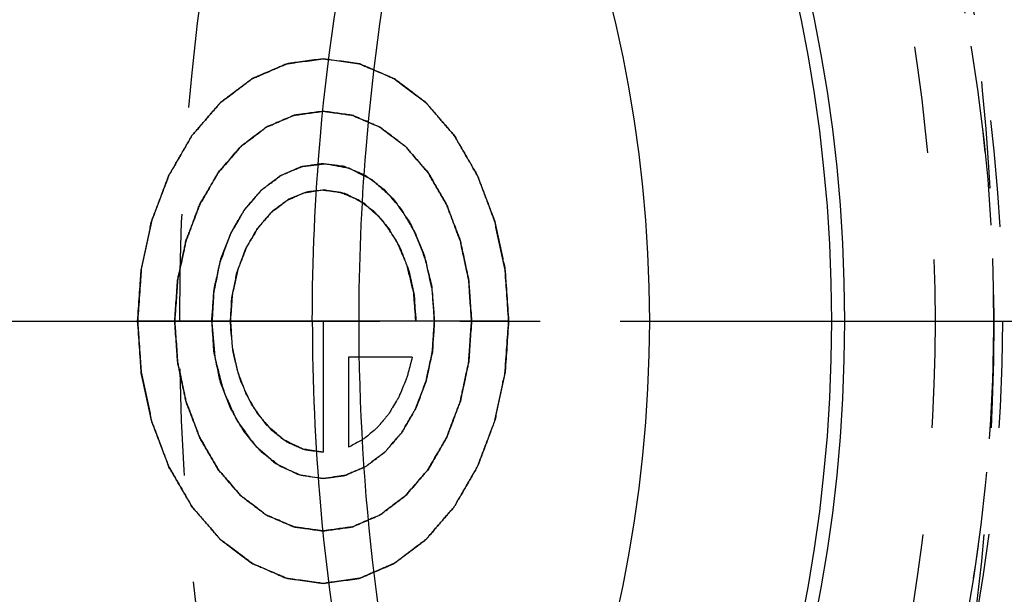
# Model space of a CAD drawing. Header units: millimetres. Extents: x 341 to 665, y 378 to 622.
# Tile 9 of 12: x 497 to 557, y 481 to 516. Entities that reach past the tile are written whole.
import ezdxf

# ---------------------------------------------------------------- set-up
doc = ezdxf.new("R2010")
doc.units = ezdxf.units.MM
doc.header["$LTSCALE"] = 65.185185
doc.linetypes.add('CENTER', pattern=[0.6, 0.375, -0.075, 0.075, -0.075])
doc.linetypes.add('HIDDEN', pattern=[0.2, 0.1, -0.1])
for name, color, linetype in [('FLAECHEN', 7, 'CONTINUOUS'), ('KOERPER', 7, 'CONTINUOUS'), ('KONST.EL_MIT_GEO', 7, 'CONTINUOUS'), ('KURVEN', 7, 'CONTINUOUS')]:
    doc.layers.add(name, color=color, linetype=linetype)

msp = doc.modelspace()

# ---------------------------------------------------------------- linework, layer by layer
at = {"layer": 'FLAECHEN', "color": 2, "linetype": 'CENTER'}
msp.add_line((455.398, 497.45), (665.026, 497.45), dxfattribs=at)
at = {"layer": 'KOERPER', "color": 7, "linetype": 'Continuous'}
for radius, start, end in [(114, 93.66111, 86.33889), (113, 0, 86.27967)]:
    msp.add_arc((455.398, 497.45), radius, start, end, dxfattribs=at)
at = {"layer": 'KOERPER', "color": 8, "linetype": 'HIDDEN'}
for radius, start, end in [(101, 121.82627, 118.50789), (113, 180, 360)]:
    msp.add_arc((455.398, 497.45), radius, start, end, dxfattribs=at)
at = {"layer": 'KOERPER', "color": 7, "linetype": 'Continuous'}
for points, knots in [([(553.686, 611.45), (558.979, 611.45), (569.811, 609.914), (585.183, 603.193), (599.22, 592.411), (611.417, 578.056), (621.375, 560.684), (631.341, 534.035), (634.296, 512.135), (634.296, 497.45)], [0, 0, 0, 0, 0.103363, 0.210479, 0.324205, 0.446029, 0.57605, 0.713212, 1, 1, 1, 1]), ([(633.589, 497.45), (633.589, 512.006), (630.66, 533.714), (620.781, 560.13), (610.911, 577.349), (598.82, 591.578), (584.906, 602.265), (569.67, 608.927), (558.932, 610.45), (553.686, 610.45)], [0, 0, 0, 0, 0.286789, 0.42395, 0.553971, 0.675795, 0.789521, 0.896637, 1, 1, 1, 1]), ([(553.686, 383.45), (558.979, 383.45), (569.811, 384.986), (585.183, 391.707), (599.22, 402.489), (611.417, 416.844), (621.375, 434.216), (631.341, 460.865), (634.296, 482.765), (634.296, 497.45)], [0, 0, 0, 0, 0.103363, 0.210479, 0.324205, 0.446029, 0.57605, 0.713212, 1, 1, 1, 1]), ([(553.686, 384.45), (558.932, 384.45), (569.67, 385.973), (584.906, 392.635), (598.82, 403.322), (610.911, 417.551), (620.781, 434.77), (630.66, 461.186), (633.589, 482.894), (633.589, 497.45)], [0, 0, 0, 0, 0.103363, 0.210479, 0.324205, 0.446029, 0.57605, 0.713211, 1, 1, 1, 1])]:
    msp.add_open_spline(points, degree=3, knots=knots, dxfattribs=at)
at = {"layer": 'KOERPER', "color": 8, "linetype": 'HIDDEN'}
for points, knots in [([(487.218, 497.45), (487.218, 511.556), (490.761, 538.961), (504.18, 570.115), (519.71, 589.754), (532.817, 600.89), (547.259, 608.389), (557.585, 610.756), (562.681, 611.217)], [0, 0, 0, 0, 0.285176, 0.551465, 0.673985, 0.788665, 0.896565, 1, 1, 1, 1]), ([(553.686, 610.45), (548.44, 610.45), (537.702, 608.927), (522.466, 602.265), (508.552, 591.578), (496.461, 577.349), (486.591, 560.13), (476.713, 533.714), (473.783, 512.006), (473.783, 497.45)], [0, 0, 0, 0, 0.103363, 0.210479, 0.324205, 0.446029, 0.57605, 0.713211, 1, 1, 1, 1]), ([(562.644, 610.212), (557.596, 609.748), (547.368, 607.389), (533.069, 599.944), (520.091, 588.9), (504.716, 569.436), (491.433, 538.571), (487.925, 511.423), (487.925, 497.45)], [0, 0, 0, 0, 0.103437, 0.211349, 0.326043, 0.448571, 0.714855, 1, 1, 1, 1]), ([(473.783, 497.45), (473.783, 482.894), (476.713, 461.186), (486.591, 434.77), (496.461, 417.551), (508.552, 403.322), (522.466, 392.635), (537.702, 385.973), (548.44, 384.45), (553.686, 384.45)], [0, 0, 0, 0, 0.286789, 0.42395, 0.553971, 0.675795, 0.789521, 0.896637, 1, 1, 1, 1]), ([(556.398, 497.45), (556.398, 484.44), (553.78, 465.037), (544.951, 441.427), (536.128, 426.036), (525.321, 413.318), (512.885, 403.766), (499.267, 397.811), (489.67, 396.45), (484.98, 396.45)], [0, 0, 0, 0, 0.286789, 0.42395, 0.553971, 0.675795, 0.789521, 0.896637, 1, 1, 1, 1]), ([(487.218, 497.45), (487.218, 482.765), (490.174, 460.865), (500.139, 434.216), (510.097, 416.844), (522.295, 402.489), (536.332, 391.707), (551.703, 384.986), (562.536, 383.45), (567.828, 383.45)], [0, 0, 0, 0, 0.286788, 0.42395, 0.553971, 0.675795, 0.789521, 0.896637, 1, 1, 1, 1])]:
    msp.add_open_spline(points, degree=3, knots=knots, dxfattribs=at)
at = {"layer": 'KONST.EL_MIT_GEO', "color": 8, "linetype": 'HIDDEN'}
for radius in [112.464, 101.536]:
    msp.add_circle((455.398, 497.45), radius, dxfattribs=at)
at = {"layer": 'KONST.EL_MIT_GEO', "color": 7, "linetype": 'Continuous'}
for radius in [107.373, 91.9, 91.1, 80]:
    msp.add_circle((455.398, 497.45), radius, dxfattribs=at)
at = {"layer": 'KONST.EL_MIT_GEO', "color": 8, "linetype": 'HIDDEN'}
for radius, start, end in [(113, 0, 180), (101, 119.28736, 119.15243)]:
    msp.add_arc((455.398, 497.45), radius, start, end, dxfattribs=at)
at = {"layer": 'KONST.EL_MIT_GEO', "color": 7, "linetype": 'Continuous'}
msp.add_arc((455.398, 497.45), 113, 180, 360, dxfattribs=at)
at = {"layer": 'KONST.EL_MIT_GEO', "color": 8, "linetype": 'HIDDEN'}
for points, knots in [([(425.751, 497.45), (425.751, 512.006), (428.68, 533.714), (438.558, 560.13), (448.429, 577.349), (460.52, 591.578), (474.433, 602.265), (489.67, 608.927), (500.407, 610.45), (505.654, 610.45)], [0, 0, 0, 0, 0.286787, 0.423949, 0.55397, 0.675794, 0.789521, 0.896637, 1, 1, 1, 1]), ([(506.753, 497.45), (506.753, 513.573), (510.512, 537.593), (523.25, 565.777), (535.77, 583.086), (550.878, 596.014), (567.905, 603.77), (585.898, 605.717), (597.549, 603.049), (603.026, 600.895)], [0, 0, 0, 0, 0.292637, 0.430386, 0.558754, 0.677198, 0.787371, 0.893195, 1, 1, 1, 1]), ([(489.424, 598.254), (493.943, 597.856), (503.104, 595.777), (515.92, 589.149), (527.554, 579.29), (541.34, 561.888), (553.253, 534.265), (556.398, 509.96), (556.398, 497.45)], [0, 0, 0, 0, 0.103429, 0.211313, 0.325971, 0.448477, 0.714773, 1, 1, 1, 1]), ([(560.859, 497.45), (560.859, 510.46), (558.24, 529.863), (549.411, 553.473), (540.589, 568.864), (529.782, 581.582), (517.346, 591.134), (503.727, 597.089), (494.13, 598.45), (489.441, 598.45)], [0, 0, 0, 0, 0.286789, 0.423949, 0.55397, 0.675794, 0.789521, 0.896637, 1, 1, 1, 1]), ([(509.845, 588.55), (514.075, 588.55), (522.732, 587.323), (535.015, 581.951), (546.233, 573.336), (559.607, 557.588), (571.207, 531.932), (574.263, 509.185), (574.263, 497.45)], [0, 0, 0, 0, 0.103456, 0.210669, 0.324498, 0.446432, 0.712953, 1, 1, 1, 1]), ([(562.652, 497.45), (562.652, 505.26), (561.389, 520.723), (554.218, 549.158), (543.408, 568.649), (533.88, 578.735)], [0, 0, 0, 0, 0.266653, 0.526291, 1, 1, 1, 1]), ([(496.251, 577.45), (499.965, 577.45), (507.567, 576.372), (518.354, 571.655), (528.205, 564.09), (539.949, 550.26), (550.136, 527.73), (552.819, 507.755), (552.819, 497.45)], [0, 0, 0, 0, 0.103456, 0.210669, 0.324498, 0.446432, 0.712953, 1, 1, 1, 1]), ([(505.654, 384.45), (500.407, 384.45), (489.67, 385.973), (474.433, 392.635), (460.52, 403.322), (448.429, 417.552), (438.558, 434.77), (428.68, 461.186), (425.751, 482.894), (425.751, 497.45)], [0, 0, 0, 0, 0.103363, 0.21048, 0.324206, 0.44603, 0.576052, 0.713213, 1, 1, 1, 1]), ([(487.925, 497.45), (487.925, 480.482), (491.881, 455.203), (505.286, 425.543), (518.463, 407.327), (534.362, 393.721), (552.281, 385.558), (571.218, 383.51), (583.48, 386.317), (589.243, 388.584)], [0, 0, 0, 0, 0.292637, 0.430386, 0.558754, 0.677198, 0.787371, 0.893195, 1, 1, 1, 1]), ([(489.441, 396.45), (494.13, 396.45), (503.727, 397.811), (517.346, 403.766), (529.782, 413.318), (540.589, 426.036), (549.411, 441.427), (558.24, 465.037), (560.859, 484.44), (560.859, 497.45)], [0, 0, 0, 0, 0.103363, 0.21048, 0.324207, 0.44603, 0.576051, 0.713212, 1, 1, 1, 1]), ([(552.819, 497.45), (552.819, 487.145), (550.136, 467.17), (539.949, 444.64), (528.205, 430.81), (518.354, 423.245), (507.567, 418.528), (499.965, 417.45), (496.251, 417.45)], [0, 0, 0, 0, 0.287047, 0.553568, 0.675502, 0.789331, 0.896544, 1, 1, 1, 1]), ([(603.026, 394.005), (597.549, 391.851), (585.898, 389.183), (567.905, 391.13), (550.878, 398.886), (535.77, 411.814), (523.25, 429.123), (510.512, 457.307), (506.753, 481.327), (506.753, 497.45)], [0, 0, 0, 0, 0.106805, 0.212629, 0.322802, 0.441246, 0.569614, 0.707363, 1, 1, 1, 1]), ([(509.845, 406.35), (514.075, 406.35), (522.732, 407.577), (535.015, 412.949), (546.233, 421.564), (559.607, 437.312), (571.207, 462.968), (574.263, 485.715), (574.263, 497.45)], [0, 0, 0, 0, 0.103456, 0.210669, 0.324498, 0.446432, 0.712953, 1, 1, 1, 1]), ([(533.911, 416.198), (543.429, 426.285), (554.227, 445.769), (561.39, 474.19), (562.652, 489.644), (562.652, 497.45)], [0, 0, 0, 0, 0.473736, 0.733364, 1, 1, 1, 1])]:
    msp.add_open_spline(points, degree=3, knots=knots, dxfattribs=at)
at = {"layer": 'KONST.EL_MIT_GEO', "color": 7, "linetype": 'Continuous'}
for points, knots in [([(505.654, 610.45), (510.9, 610.45), (521.637, 608.927), (536.874, 602.265), (550.788, 591.578), (562.879, 577.348), (572.749, 560.13), (582.627, 533.714), (585.557, 512.006), (585.557, 497.45)], [0, 0, 0, 0, 0.103363, 0.21048, 0.324206, 0.44603, 0.576052, 0.713213, 1, 1, 1, 1]), ([(486.574, 607.104), (492.258, 608.935), (504.278, 610.896), (522.525, 607.898), (539.66, 599.21), (554.802, 585.474), (567.318, 567.462), (580.013, 538.466), (583.764, 513.922), (583.764, 497.45)], [0, 0, 0, 0, 0.105813, 0.211634, 0.322389, 0.441515, 0.570317, 0.708115, 1, 1, 1, 1]), ([(514.842, 497.45), (514.842, 501.207), (515.484, 515.915), (518.683, 530.546), (522.598, 540.786)], [0, 0, 0, 0, 0.255236, 1, 1, 1, 1]), ([(517.694, 497.45), (517.694, 500.94), (518.246, 514.647), (520.992, 528.29), (524.345, 537.951)], [0, 0, 0, 0, 0.254432, 1, 1, 1, 1]), ([(583.764, 497.45), (583.764, 483.119), (580.909, 461.746), (571.288, 435.683), (561.665, 418.636), (549.866, 404.473), (536.271, 393.732), (521.357, 386.88), (510.803, 385.131), (505.633, 385.003)], [0, 0, 0, 0, 0.286296, 0.423354, 0.553415, 0.675411, 0.789374, 0.89667, 1, 1, 1, 1]), ([(585.557, 497.45), (585.557, 482.894), (582.627, 461.186), (572.749, 434.77), (562.879, 417.551), (550.788, 403.322), (536.874, 392.635), (521.637, 385.973), (510.9, 384.45), (505.654, 384.45)], [0, 0, 0, 0, 0.286787, 0.423949, 0.55397, 0.675794, 0.789521, 0.896637, 1, 1, 1, 1]), ([(514.842, 497.45), (514.842, 493.693), (515.484, 478.985), (518.683, 464.354), (522.598, 454.114)], [0, 0, 0, 0, 0.255236, 1, 1, 1, 1]), ([(524.345, 456.949), (523.244, 460.122), (519.331, 473.279), (517.694, 487.092), (517.694, 497.45)], [0, 0, 0, 0, 0.244852, 1, 1, 1, 1])]:
    msp.add_open_spline(points, degree=3, knots=knots, dxfattribs=at)
at = {"layer": 'KURVEN', "color": 40, "linetype": 'Continuous'}
for p, q in [((526.816, 497.45), (504.189, 497.45)), ((515.502, 497.45), (515.502, 489.45)), ((520.941, 495.25), (517.058, 495.25)), ((517.058, 495.25), (517.058, 489.758))]:
    msp.add_line(p, q, dxfattribs=at)
for points, knots in [([(515.502, 513.45), (515.136, 513.399), (514.587, 513.324), (513.946, 513.233), (513.625, 513.191), (513.443, 513.162), (513.303, 513.156), (513.173, 513.086), (512.996, 513.015), (512.688, 512.881), (512.248, 512.695), (511.808, 512.505), (511.499, 512.376), (511.324, 512.296), (511.188, 512.253), (511.07, 512.148), (510.906, 512.03), (510.623, 511.814), (510.216, 511.51), (509.81, 511.203), (509.525, 510.992), (509.364, 510.866), (509.238, 510.787), (509.134, 510.648), (508.987, 510.485), (508.735, 510.189), (508.372, 509.77), (508.008, 509.353), (507.723, 509.012), (507.49, 508.778), (507.33, 508.458), (507.092, 508.062), (506.803, 507.556), (506.508, 507.056), (506.279, 506.649), (506.088, 506.363), (505.974, 506.004), (505.794, 505.55), (505.581, 504.974), (505.36, 504.403), (505.192, 503.941), (505.043, 503.607), (504.98, 503.223), (504.867, 502.729), (504.736, 502.105), (504.598, 501.485), (504.497, 500.984), (504.397, 500.619), (504.388, 500.216), (504.344, 499.691), (504.302, 499.031), (504.251, 498.372), (504.221, 497.846), (504.173, 497.448), (504.22, 497.062), (504.249, 496.543), (504.298, 495.896), (504.339, 495.248), (504.381, 494.732), (504.389, 494.338), (504.488, 493.97), (504.588, 493.47), (504.725, 492.848), (504.854, 492.223), (504.966, 491.729), (505.028, 491.345), (505.176, 491.01), (505.342, 490.547), (505.562, 489.975), (505.774, 489.398), (505.953, 488.943), (506.065, 488.585), (506.261, 488.291), (506.492, 487.877), (506.792, 487.367), (507.086, 486.851), (507.327, 486.448), (507.492, 486.119), (507.718, 485.893), (507.998, 485.556), (508.356, 485.146), (508.711, 484.733), (508.959, 484.442), (509.103, 484.281), (509.204, 484.145), (509.331, 484.064), (509.492, 483.938), (509.777, 483.725), (510.181, 483.416), (510.587, 483.11), (510.87, 482.892), (511.034, 482.774), (511.152, 482.669), (511.287, 482.624), (511.462, 482.544), (511.771, 482.413), (512.21, 482.221), (512.65, 482.033), (512.958, 481.897), (513.135, 481.826), (513.264, 481.755), (513.406, 481.749), (513.592, 481.718), (513.919, 481.675), (514.57, 481.581), (515.13, 481.503), (515.502, 481.45)], [0, 0, 0, 0, 0.03125, 0.046875, 0.054688, 0.058594, 0.0625, 0.066406, 0.070312, 0.078125, 0.09375, 0.109375, 0.117188, 0.121094, 0.125, 0.128906, 0.132812, 0.140625, 0.15625, 0.171875, 0.179688, 0.183594, 0.1875, 0.191406, 0.195312, 0.203125, 0.21875, 0.234375, 0.242188, 0.25, 0.257812, 0.265625, 0.28125, 0.296875, 0.304688, 0.3125, 0.320312, 0.328125, 0.34375, 0.359375, 0.367188, 0.375, 0.382812, 0.390625, 0.40625, 0.421875, 0.429688, 0.4375, 0.445312, 0.453125, 0.46875, 0.484375, 0.492188, 0.5, 0.507812, 0.515625, 0.53125, 0.546875, 0.554688, 0.5625, 0.570312, 0.578125, 0.59375, 0.609375, 0.617188, 0.625, 0.632812, 0.640625, 0.65625, 0.671875, 0.679688, 0.6875, 0.695312, 0.703125, 0.71875, 0.734375, 0.742188, 0.75, 0.757812, 0.765625, 0.78125, 0.796875, 0.804688, 0.808594, 0.8125, 0.816406, 0.820312, 0.828125, 0.84375, 0.859375, 0.867188, 0.871094, 0.875, 0.878906, 0.882812, 0.890625, 0.90625, 0.921875, 0.929688, 0.933594, 0.9375, 0.941406, 0.945312, 0.953125, 0.96875, 1, 1, 1, 1]), ([(504.189, 497.45), (504.225, 497.968), (504.28, 498.744), (504.339, 499.652), (504.381, 500.168), (504.389, 500.562), (504.488, 500.93), (504.588, 501.43), (504.725, 502.052), (504.854, 502.677), (504.966, 503.171), (505.028, 503.555), (505.176, 503.89), (505.342, 504.353), (505.562, 504.925), (505.774, 505.502), (505.953, 505.957), (506.065, 506.315), (506.261, 506.609), (506.492, 507.023), (506.792, 507.533), (507.086, 508.049), (507.327, 508.452), (507.492, 508.781), (507.718, 509.007), (507.998, 509.344), (508.356, 509.754), (508.711, 510.167), (508.959, 510.458), (509.103, 510.619), (509.204, 510.755), (509.331, 510.836), (509.492, 510.962), (509.777, 511.175), (510.181, 511.484), (510.587, 511.79), (510.87, 512.008), (511.034, 512.126), (511.152, 512.231), (511.287, 512.276), (511.462, 512.356), (511.771, 512.487), (512.122, 512.64), (512.474, 512.792), (512.738, 512.906), (512.958, 513.003), (513.135, 513.074), (513.264, 513.145), (513.406, 513.151), (513.592, 513.182), (513.919, 513.225), (514.384, 513.293), (514.85, 513.357), (515.176, 513.406), (515.362, 513.427), (515.503, 513.461), (515.64, 513.428), (515.823, 513.407), (516.143, 513.36), (516.601, 513.298), (517.059, 513.233), (517.38, 513.191), (517.562, 513.162), (517.701, 513.156), (517.832, 513.086), (518.008, 513.015), (518.316, 512.881), (518.757, 512.695), (519.197, 512.505), (519.506, 512.376), (519.681, 512.296), (519.817, 512.253), (519.935, 512.148), (520.098, 512.03), (520.382, 511.814), (520.789, 511.51), (521.194, 511.203), (521.48, 510.992), (521.64, 510.866), (521.767, 510.787), (521.871, 510.648), (522.017, 510.485), (522.27, 510.189), (522.632, 509.77), (522.997, 509.353), (523.282, 509.012), (523.514, 508.778), (523.674, 508.458), (523.913, 508.062), (524.202, 507.556), (524.497, 507.056), (524.725, 506.649), (524.917, 506.363), (525.031, 506.004), (525.21, 505.55), (525.424, 504.974), (525.645, 504.403), (525.813, 503.941), (525.962, 503.607), (526.024, 503.223), (526.138, 502.729), (526.269, 502.105), (526.407, 501.485), (526.508, 500.984), (526.608, 500.619), (526.617, 500.216), (526.66, 499.691), (526.721, 498.767), (526.779, 497.977), (526.816, 497.45)], [0, 0, 0, 0, 0.03125, 0.046875, 0.054688, 0.0625, 0.070312, 0.078125, 0.09375, 0.109375, 0.117188, 0.125, 0.132812, 0.140625, 0.15625, 0.171875, 0.179688, 0.1875, 0.195312, 0.203125, 0.21875, 0.234375, 0.242188, 0.25, 0.257812, 0.265625, 0.28125, 0.296875, 0.304688, 0.308594, 0.3125, 0.316406, 0.320312, 0.328125, 0.34375, 0.359375, 0.367188, 0.371094, 0.375, 0.378906, 0.382812, 0.390625, 0.40625, 0.414062, 0.421875, 0.429688, 0.433594, 0.4375, 0.441406, 0.445312, 0.453125, 0.46875, 0.484375, 0.492188, 0.496094, 0.5, 0.503906, 0.507812, 0.515625, 0.53125, 0.546875, 0.554688, 0.558594, 0.5625, 0.566406, 0.570312, 0.578125, 0.59375, 0.609375, 0.617188, 0.621094, 0.625, 0.628906, 0.632812, 0.640625, 0.65625, 0.671875, 0.679688, 0.683594, 0.6875, 0.691406, 0.695312, 0.703125, 0.71875, 0.734375, 0.742188, 0.75, 0.757812, 0.765625, 0.78125, 0.796875, 0.804688, 0.8125, 0.820312, 0.828125, 0.84375, 0.859375, 0.867188, 0.875, 0.882812, 0.890625, 0.90625, 0.921875, 0.929688, 0.9375, 0.945312, 0.953125, 0.96875, 1, 1, 1, 1]), ([(515.502, 481.45), (515.869, 481.501), (516.418, 481.576), (517.059, 481.667), (517.38, 481.709), (517.562, 481.738), (517.701, 481.744), (517.832, 481.814), (518.008, 481.885), (518.316, 482.019), (518.757, 482.205), (519.197, 482.395), (519.506, 482.524), (519.681, 482.604), (519.817, 482.647), (519.935, 482.752), (520.098, 482.87), (520.382, 483.086), (520.789, 483.39), (521.194, 483.697), (521.48, 483.908), (521.64, 484.034), (521.767, 484.113), (521.871, 484.252), (522.017, 484.415), (522.27, 484.711), (522.632, 485.13), (522.997, 485.547), (523.282, 485.888), (523.514, 486.122), (523.674, 486.442), (523.913, 486.838), (524.202, 487.344), (524.497, 487.844), (524.725, 488.251), (524.917, 488.537), (525.031, 488.896), (525.21, 489.35), (525.424, 489.926), (525.645, 490.497), (525.813, 490.959), (525.962, 491.293), (526.024, 491.677), (526.138, 492.171), (526.269, 492.795), (526.407, 493.415), (526.508, 493.916), (526.608, 494.281), (526.617, 494.684), (526.66, 495.209), (526.703, 495.869), (526.753, 496.528), (526.784, 497.054), (526.832, 497.452), (526.785, 497.838), (526.756, 498.357), (526.707, 499.004), (526.666, 499.652), (526.624, 500.168), (526.616, 500.562), (526.517, 500.93), (526.417, 501.43), (526.28, 502.052), (526.151, 502.677), (526.038, 503.171), (525.977, 503.555), (525.829, 503.89), (525.662, 504.353), (525.443, 504.925), (525.23, 505.502), (525.052, 505.957), (524.94, 506.315), (524.744, 506.609), (524.513, 507.023), (524.213, 507.533), (523.919, 508.049), (523.678, 508.452), (523.513, 508.781), (523.286, 509.007), (523.006, 509.344), (522.649, 509.754), (522.293, 510.167), (522.046, 510.458), (521.902, 510.619), (521.8, 510.755), (521.673, 510.836), (521.513, 510.962), (521.228, 511.175), (520.823, 511.484), (520.417, 511.79), (520.134, 512.008), (519.971, 512.126), (519.853, 512.231), (519.717, 512.276), (519.543, 512.356), (519.234, 512.487), (518.795, 512.679), (518.354, 512.867), (518.047, 513.003), (517.87, 513.074), (517.741, 513.145), (517.598, 513.151), (517.413, 513.182), (517.086, 513.225), (516.434, 513.319), (515.875, 513.397), (515.502, 513.45)], [0, 0, 0, 0, 0.03125, 0.046875, 0.054688, 0.058594, 0.0625, 0.066406, 0.070312, 0.078125, 0.09375, 0.109375, 0.117188, 0.121094, 0.125, 0.128906, 0.132812, 0.140625, 0.15625, 0.171875, 0.179688, 0.183594, 0.1875, 0.191406, 0.195312, 0.203125, 0.21875, 0.234375, 0.242188, 0.25, 0.257812, 0.265625, 0.28125, 0.296875, 0.304688, 0.3125, 0.320312, 0.328125, 0.34375, 0.359375, 0.367188, 0.375, 0.382812, 0.390625, 0.40625, 0.421875, 0.429688, 0.4375, 0.445312, 0.453125, 0.46875, 0.484375, 0.492188, 0.5, 0.507812, 0.515625, 0.53125, 0.546875, 0.554688, 0.5625, 0.570312, 0.578125, 0.59375, 0.609375, 0.617188, 0.625, 0.632812, 0.640625, 0.65625, 0.671875, 0.679688, 0.6875, 0.695312, 0.703125, 0.71875, 0.734375, 0.742188, 0.75, 0.757812, 0.765625, 0.78125, 0.796875, 0.804688, 0.808594, 0.8125, 0.816406, 0.820312, 0.828125, 0.84375, 0.859375, 0.867188, 0.871094, 0.875, 0.878906, 0.882812, 0.890625, 0.90625, 0.921875, 0.929688, 0.933594, 0.9375, 0.941406, 0.945312, 0.953125, 0.96875, 1, 1, 1, 1]), ([(515.502, 510.25), (515.209, 510.209), (514.77, 510.146), (514.257, 510.08), (513.965, 510.032), (513.742, 510.023), (513.534, 509.911), (513.251, 509.798), (512.899, 509.643), (512.546, 509.497), (512.266, 509.37), (512.049, 509.3), (511.86, 509.133), (511.598, 508.945), (511.274, 508.696), (510.948, 508.456), (510.69, 508.254), (510.488, 508.127), (510.321, 507.906), (510.087, 507.644), (509.799, 507.305), (509.507, 506.973), (509.279, 506.699), (509.093, 506.512), (508.965, 506.257), (508.774, 505.94), (508.543, 505.535), (508.307, 505.135), (508.124, 504.809), (507.971, 504.58), (507.88, 504.293), (507.736, 503.93), (507.565, 503.469), (507.388, 503.012), (507.254, 502.642), (507.135, 502.376), (507.085, 502.069), (506.994, 501.673), (506.889, 501.174), (506.779, 500.678), (506.698, 500.277), (506.618, 499.985), (506.611, 499.662), (506.576, 499.243), (506.542, 498.715), (506.501, 498.188), (506.477, 497.767), (506.439, 497.448), (506.476, 497.14), (506.5, 496.725), (506.539, 496.207), (506.572, 495.688), (506.605, 495.275), (506.612, 494.96), (506.691, 494.666), (506.771, 494.266), (506.88, 493.769), (506.984, 493.269), (507.074, 492.873), (507.123, 492.566), (507.241, 492.298), (507.374, 491.928), (507.55, 491.47), (507.72, 491.009), (507.863, 490.645), (507.952, 490.358), (508.109, 490.123), (508.294, 489.791), (508.534, 489.384), (508.769, 488.971), (508.962, 488.649), (509.094, 488.385), (509.275, 488.204), (509.499, 487.934), (509.786, 487.608), (510.068, 487.274), (510.299, 487.015), (510.46, 486.799), (510.664, 486.67), (510.92, 486.467), (511.246, 486.225), (511.569, 485.975), (511.831, 485.785), (512.019, 485.617), (512.237, 485.546), (512.516, 485.417), (512.869, 485.269), (513.22, 485.113), (513.503, 484.998), (513.71, 484.885), (513.938, 484.875), (514.235, 484.826), (514.757, 484.757), (515.204, 484.692), (515.502, 484.65)], [0, 0, 0, 0, 0.03125, 0.046875, 0.054688, 0.0625, 0.070312, 0.078125, 0.09375, 0.109375, 0.117188, 0.125, 0.132812, 0.140625, 0.15625, 0.171875, 0.179688, 0.1875, 0.195312, 0.203125, 0.21875, 0.234375, 0.242188, 0.25, 0.257812, 0.265625, 0.28125, 0.296875, 0.304688, 0.3125, 0.320312, 0.328125, 0.34375, 0.359375, 0.367188, 0.375, 0.382812, 0.390625, 0.40625, 0.421875, 0.429688, 0.4375, 0.445312, 0.453125, 0.46875, 0.484375, 0.492188, 0.5, 0.507812, 0.515625, 0.53125, 0.546875, 0.554688, 0.5625, 0.570312, 0.578125, 0.59375, 0.609375, 0.617188, 0.625, 0.632812, 0.640625, 0.65625, 0.671875, 0.679688, 0.6875, 0.695312, 0.703125, 0.71875, 0.734375, 0.742188, 0.75, 0.757812, 0.765625, 0.78125, 0.796875, 0.804688, 0.8125, 0.820312, 0.828125, 0.84375, 0.859375, 0.867188, 0.875, 0.882812, 0.890625, 0.90625, 0.921875, 0.929688, 0.9375, 0.945312, 0.953125, 0.96875, 1, 1, 1, 1]), ([(506.451, 497.45), (506.48, 497.864), (506.525, 498.486), (506.572, 499.212), (506.605, 499.625), (506.612, 499.94), (506.691, 500.234), (506.771, 500.634), (506.88, 501.131), (506.984, 501.631), (507.074, 502.027), (507.123, 502.334), (507.241, 502.602), (507.374, 502.972), (507.55, 503.43), (507.72, 503.891), (507.863, 504.255), (507.952, 504.542), (508.109, 504.777), (508.294, 505.109), (508.534, 505.516), (508.769, 505.929), (508.962, 506.251), (509.094, 506.515), (509.275, 506.696), (509.499, 506.966), (509.786, 507.292), (510.068, 507.626), (510.299, 507.885), (510.46, 508.101), (510.664, 508.23), (510.92, 508.433), (511.246, 508.675), (511.569, 508.925), (511.831, 509.115), (512.019, 509.283), (512.237, 509.354), (512.516, 509.483), (512.869, 509.631), (513.22, 509.787), (513.503, 509.902), (513.71, 510.015), (513.938, 510.025), (514.235, 510.074), (514.608, 510.122), (514.981, 510.179), (515.278, 510.214), (515.503, 510.268), (515.722, 510.215), (516.015, 510.182), (516.381, 510.126), (516.748, 510.08), (517.04, 510.032), (517.263, 510.023), (517.471, 509.911), (517.754, 509.798), (518.106, 509.643), (518.459, 509.497), (518.739, 509.37), (518.956, 509.3), (519.145, 509.133), (519.407, 508.945), (519.731, 508.696), (520.057, 508.456), (520.315, 508.254), (520.517, 508.127), (520.683, 507.906), (520.918, 507.644), (521.206, 507.305), (521.498, 506.973), (521.726, 506.699), (521.912, 506.512), (522.04, 506.257), (522.231, 505.94), (522.462, 505.535), (522.698, 505.135), (522.881, 504.809), (523.034, 504.58), (523.125, 504.293), (523.269, 503.93), (523.44, 503.469), (523.617, 503.012), (523.751, 502.642), (523.87, 502.376), (523.92, 502.069), (524.011, 501.673), (524.115, 501.174), (524.226, 500.678), (524.307, 500.277), (524.387, 499.985), (524.394, 499.662), (524.429, 499.243), (524.478, 498.504), (524.524, 497.872), (524.553, 497.45)], [0, 0, 0, 0, 0.03125, 0.046875, 0.054688, 0.0625, 0.070312, 0.078125, 0.09375, 0.109375, 0.117188, 0.125, 0.132812, 0.140625, 0.15625, 0.171875, 0.179688, 0.1875, 0.195312, 0.203125, 0.21875, 0.234375, 0.242188, 0.25, 0.257812, 0.265625, 0.28125, 0.296875, 0.304688, 0.3125, 0.320312, 0.328125, 0.34375, 0.359375, 0.367188, 0.375, 0.382812, 0.390625, 0.40625, 0.421875, 0.429688, 0.4375, 0.445312, 0.453125, 0.46875, 0.484375, 0.492188, 0.5, 0.507812, 0.515625, 0.53125, 0.546875, 0.554688, 0.5625, 0.570312, 0.578125, 0.59375, 0.609375, 0.617188, 0.625, 0.632812, 0.640625, 0.65625, 0.671875, 0.679688, 0.6875, 0.695312, 0.703125, 0.71875, 0.734375, 0.742188, 0.75, 0.757812, 0.765625, 0.78125, 0.796875, 0.804688, 0.8125, 0.820312, 0.828125, 0.84375, 0.859375, 0.867188, 0.875, 0.882812, 0.890625, 0.90625, 0.921875, 0.929688, 0.9375, 0.945312, 0.953125, 0.96875, 1, 1, 1, 1]), ([(515.502, 484.65), (515.795, 484.691), (516.235, 484.754), (516.748, 484.82), (517.04, 484.868), (517.263, 484.877), (517.471, 484.989), (517.754, 485.102), (518.106, 485.257), (518.459, 485.403), (518.739, 485.53), (518.956, 485.6), (519.145, 485.767), (519.407, 485.955), (519.731, 486.204), (520.057, 486.444), (520.315, 486.646), (520.517, 486.773), (520.683, 486.994), (520.918, 487.256), (521.206, 487.595), (521.498, 487.927), (521.726, 488.201), (521.912, 488.388), (522.04, 488.643), (522.231, 488.96), (522.462, 489.365), (522.698, 489.765), (522.881, 490.091), (523.034, 490.32), (523.125, 490.607), (523.269, 490.97), (523.44, 491.431), (523.617, 491.888), (523.751, 492.258), (523.87, 492.524), (523.92, 492.831), (524.011, 493.227), (524.115, 493.726), (524.226, 494.222), (524.307, 494.623), (524.387, 494.915), (524.394, 495.238), (524.429, 495.657), (524.463, 496.185), (524.503, 496.712), (524.528, 497.133), (524.566, 497.452), (524.528, 497.76), (524.505, 498.175), (524.466, 498.693), (524.433, 499.212), (524.399, 499.625), (524.393, 499.94), (524.314, 500.234), (524.234, 500.634), (524.124, 501.131), (524.021, 501.631), (523.931, 502.027), (523.882, 502.334), (523.764, 502.602), (523.63, 502.972), (523.455, 503.43), (523.285, 503.891), (523.142, 504.255), (523.052, 504.542), (522.896, 504.777), (522.711, 505.109), (522.471, 505.516), (522.236, 505.929), (522.043, 506.251), (521.91, 506.515), (521.73, 506.696), (521.506, 506.966), (521.219, 507.292), (520.937, 507.626), (520.706, 507.885), (520.544, 508.101), (520.341, 508.23), (520.084, 508.433), (519.758, 508.675), (519.435, 508.925), (519.174, 509.115), (518.985, 509.283), (518.768, 509.354), (518.489, 509.483), (518.136, 509.631), (517.785, 509.787), (517.502, 509.902), (517.295, 510.015), (517.067, 510.025), (516.77, 510.074), (516.247, 510.143), (515.801, 510.208), (515.502, 510.25)], [0, 0, 0, 0, 0.03125, 0.046875, 0.054688, 0.0625, 0.070312, 0.078125, 0.09375, 0.109375, 0.117188, 0.125, 0.132812, 0.140625, 0.15625, 0.171875, 0.179688, 0.1875, 0.195312, 0.203125, 0.21875, 0.234375, 0.242188, 0.25, 0.257812, 0.265625, 0.28125, 0.296875, 0.304688, 0.3125, 0.320312, 0.328125, 0.34375, 0.359375, 0.367188, 0.375, 0.382812, 0.390625, 0.40625, 0.421875, 0.429688, 0.4375, 0.445312, 0.453125, 0.46875, 0.484375, 0.492188, 0.5, 0.507812, 0.515625, 0.53125, 0.546875, 0.554688, 0.5625, 0.570312, 0.578125, 0.59375, 0.609375, 0.617188, 0.625, 0.632812, 0.640625, 0.65625, 0.671875, 0.679688, 0.6875, 0.695312, 0.703125, 0.71875, 0.734375, 0.742188, 0.75, 0.757812, 0.765625, 0.78125, 0.796875, 0.804688, 0.8125, 0.820312, 0.828125, 0.84375, 0.859375, 0.867188, 0.875, 0.882812, 0.890625, 0.90625, 0.921875, 0.929688, 0.9375, 0.945312, 0.953125, 0.96875, 1, 1, 1, 1]), ([(515.502, 487.85), (515.283, 487.88), (514.953, 487.928), (514.568, 487.978), (514.349, 488.013), (514.183, 488.019), (514.023, 488.106), (513.807, 488.192), (513.539, 488.311), (513.269, 488.424), (513.056, 488.521), (512.889, 488.575), (512.749, 488.701), (512.552, 488.844), (512.31, 489.031), (512.066, 489.212), (511.873, 489.365), (511.722, 489.461), (511.597, 489.627), (511.422, 489.824), (511.206, 490.08), (510.988, 490.33), (510.818, 490.536), (510.678, 490.677), (510.583, 490.869), (510.44, 491.108), (510.268, 491.412), (510.091, 491.713), (509.955, 491.958), (509.841, 492.129), (509.771, 492.35), (509.663, 492.628), (509.532, 492.98), (509.38, 493.403), (509.199, 493.815), (509.128, 494.274), (509.025, 494.719), (508.939, 495.172), (508.82, 495.611), (508.813, 496.095), (508.774, 496.567), (508.751, 497.042), (508.695, 497.52), (508.754, 497.982), (508.781, 498.449), (508.824, 498.914), (508.834, 499.383), (508.958, 499.835), (509.052, 500.291), (509.136, 500.671), (509.206, 500.972), (509.245, 501.207), (509.335, 501.405), (509.437, 501.682), (509.572, 502.023), (509.702, 502.367), (509.811, 502.639), (509.88, 502.853), (509.998, 503.027), (510.139, 503.274), (510.321, 503.577), (510.5, 503.884), (510.646, 504.123), (510.747, 504.319), (510.884, 504.453), (511.053, 504.653), (511.27, 504.895), (511.483, 505.142), (511.658, 505.333), (511.779, 505.493), (511.936, 505.59), (512.133, 505.741), (512.384, 505.922), (512.632, 506.109), (512.833, 506.25), (512.979, 506.376), (513.141, 506.425), (513.352, 506.518), (513.618, 506.623), (513.882, 506.736), (514.095, 506.817), (514.251, 506.899), (514.424, 506.903), (514.649, 506.936), (515.045, 506.98), (515.383, 507.022), (515.609, 507.049)], [0, 0, 0, 0, 0.03125, 0.046875, 0.054688, 0.0625, 0.070312, 0.078125, 0.09375, 0.109375, 0.117188, 0.125, 0.132812, 0.140625, 0.15625, 0.171875, 0.179688, 0.1875, 0.195312, 0.203125, 0.21875, 0.234375, 0.242188, 0.25, 0.257812, 0.265625, 0.28125, 0.296875, 0.304688, 0.3125, 0.320312, 0.328125, 0.34375, 0.359375, 0.375, 0.390625, 0.40625, 0.421875, 0.4375, 0.453125, 0.46875, 0.484375, 0.5, 0.515625, 0.53125, 0.546875, 0.5625, 0.578125, 0.59375, 0.609375, 0.617188, 0.625, 0.632812, 0.640625, 0.65625, 0.671875, 0.679688, 0.6875, 0.695312, 0.703125, 0.71875, 0.734375, 0.742188, 0.75, 0.757812, 0.765625, 0.78125, 0.796875, 0.804688, 0.8125, 0.820312, 0.828125, 0.84375, 0.859375, 0.867188, 0.875, 0.882812, 0.890625, 0.90625, 0.921875, 0.929688, 0.9375, 0.945312, 0.953125, 0.96875, 1, 1, 1, 1]), ([(522.291, 497.45), (522.269, 497.761), (522.24, 498.227), (522.189, 498.848), (522.18, 499.318), (522.058, 499.77), (521.966, 500.227), (521.885, 500.608), (521.816, 500.91), (521.778, 501.145), (521.689, 501.344), (521.588, 501.622), (521.455, 501.964), (521.327, 502.31), (521.219, 502.582), (521.152, 502.797), (521.034, 502.973), (520.894, 503.221), (520.714, 503.525), (520.537, 503.834), (520.391, 504.075), (520.292, 504.272), (520.156, 504.407), (519.987, 504.609), (519.772, 504.853), (519.559, 505.102), (519.386, 505.295), (519.265, 505.457), (519.108, 505.555), (518.912, 505.708), (518.663, 505.891), (518.415, 506.08), (518.215, 506.223), (518.07, 506.351), (517.908, 506.402), (517.697, 506.497), (517.432, 506.605), (517.168, 506.72), (516.956, 506.803), (516.8, 506.887), (516.629, 506.892), (516.406, 506.927), (516.126, 506.96), (515.846, 507.001), (515.623, 507.024), (515.454, 507.063), (515.291, 507.022), (515.071, 506.995), (514.796, 506.95), (514.522, 506.913), (514.302, 506.875), (514.136, 506.867), (513.977, 506.78), (513.762, 506.691), (513.494, 506.569), (513.225, 506.454), (513.012, 506.355), (512.846, 506.299), (512.706, 506.172), (512.51, 506.027), (512.269, 505.837), (512.025, 505.653), (511.833, 505.499), (511.682, 505.402), (511.559, 505.234), (511.384, 505.035), (511.17, 504.777), (510.953, 504.525), (510.784, 504.317), (510.645, 504.175), (510.551, 503.982), (510.409, 503.742), (510.238, 503.436), (510.063, 503.134), (509.928, 502.887), (509.815, 502.715), (509.746, 502.493), (509.64, 502.214), (509.51, 501.861), (509.36, 501.436), (509.181, 501.023), (509.112, 500.563), (509.014, 500.116), (508.937, 499.741), (508.879, 499.44), (508.821, 499.22), (508.818, 498.975), (508.795, 498.658), (508.764, 498.097), (508.734, 497.619), (508.715, 497.299)], [0, 0, 0, 0, 0.03125, 0.046875, 0.0625, 0.078125, 0.09375, 0.109375, 0.117188, 0.125, 0.132812, 0.140625, 0.15625, 0.171875, 0.179688, 0.1875, 0.195312, 0.203125, 0.21875, 0.234375, 0.242188, 0.25, 0.257812, 0.265625, 0.28125, 0.296875, 0.304688, 0.3125, 0.320312, 0.328125, 0.34375, 0.359375, 0.367188, 0.375, 0.382812, 0.390625, 0.40625, 0.421875, 0.429688, 0.4375, 0.445312, 0.453125, 0.46875, 0.484375, 0.492188, 0.5, 0.507812, 0.515625, 0.53125, 0.546875, 0.554688, 0.5625, 0.570312, 0.578125, 0.59375, 0.609375, 0.617188, 0.625, 0.632812, 0.640625, 0.65625, 0.671875, 0.679688, 0.6875, 0.695312, 0.703125, 0.71875, 0.734375, 0.742188, 0.75, 0.757812, 0.765625, 0.78125, 0.796875, 0.804688, 0.8125, 0.820312, 0.828125, 0.84375, 0.859375, 0.875, 0.890625, 0.90625, 0.921875, 0.929688, 0.9375, 0.945312, 0.953125, 0.96875, 1, 1, 1, 1]), ([(515.609, 507.049), (515.825, 507.01), (516.148, 506.951), (516.579, 506.878), (516.848, 506.821), (517.065, 506.8), (517.272, 506.687), (517.532, 506.558), (517.843, 506.397), (518.103, 506.266), (518.309, 506.157), (518.522, 506.062), (518.744, 505.839), (519.021, 505.597), (519.384, 505.26), (519.764, 504.956), (520.063, 504.489), (520.298, 504.162), (520.528, 503.825), (520.854, 503.399), (521.125, 502.713), (521.418, 502.055), (521.66, 501.529), (521.778, 500.935), (521.933, 500.361), (522.054, 499.851), (522.13, 499.564), (522.142, 499.245), (522.18, 498.857), (522.227, 498.231), (522.266, 497.763), (522.291, 497.45)], [0, 0, 0, 0, 0.0625, 0.09375, 0.125, 0.140625, 0.15625, 0.1875, 0.21875, 0.25, 0.265625, 0.28125, 0.3125, 0.34375, 0.375, 0.4375, 0.46875, 0.5, 0.53125, 0.5625, 0.625, 0.6875, 0.71875, 0.75, 0.8125, 0.84375, 0.859375, 0.875, 0.90625, 0.9375, 1, 1, 1, 1]), ([(515.591, 505.449), (515.408, 505.428), (515.133, 505.394), (514.812, 505.36), (514.629, 505.334), (514.49, 505.332), (514.356, 505.263), (514.176, 505.195), (513.951, 505.101), (513.725, 505.012), (513.547, 504.935), (513.407, 504.893), (513.289, 504.791), (513.124, 504.676), (512.921, 504.524), (512.715, 504.377), (512.553, 504.254), (512.426, 504.177), (512.321, 504.04), (512.173, 503.879), (511.99, 503.672), (511.774, 503.42), (511.539, 503.19), (511.377, 502.873), (511.194, 502.58), (511.022, 502.276), (510.828, 501.996), (510.709, 501.629), (510.568, 501.287), (510.439, 500.935), (510.284, 500.596), (510.22, 500.214), (510.131, 499.845), (510.054, 499.47), (509.952, 499.106), (509.941, 498.703), (509.904, 498.31), (509.881, 497.915), (509.83, 497.518), (509.875, 497.132), (509.893, 496.742), (509.924, 496.354), (509.928, 495.962), (510.028, 495.584), (510.1, 495.202), (510.186, 494.824), (510.247, 494.43), (510.393, 494.098), (510.516, 493.748), (510.65, 493.406), (510.76, 493.047), (510.955, 492.752), (511.127, 492.44), (511.275, 492.182), (511.394, 491.979), (511.476, 491.814), (511.589, 491.7), (511.728, 491.531), (511.907, 491.325), (512.082, 491.115), (512.226, 490.952), (512.326, 490.817), (512.456, 490.733), (512.618, 490.604), (512.826, 490.449), (513.031, 490.288), (513.196, 490.167), (513.317, 490.059), (513.452, 490.015), (513.627, 489.934), (513.847, 489.841), (514.066, 489.743), (514.243, 489.671), (514.372, 489.6), (514.516, 489.593), (514.703, 489.562), (515.033, 489.518), (515.314, 489.477), (515.502, 489.45)], [0, 0, 0, 0, 0.03125, 0.046875, 0.054688, 0.0625, 0.070312, 0.078125, 0.09375, 0.109375, 0.117188, 0.125, 0.132812, 0.140625, 0.15625, 0.171875, 0.179688, 0.1875, 0.195312, 0.203125, 0.21875, 0.234375, 0.25, 0.265625, 0.28125, 0.296875, 0.3125, 0.328125, 0.34375, 0.359375, 0.375, 0.390625, 0.40625, 0.421875, 0.4375, 0.453125, 0.46875, 0.484375, 0.5, 0.515625, 0.53125, 0.546875, 0.5625, 0.578125, 0.59375, 0.609375, 0.625, 0.640625, 0.65625, 0.671875, 0.6875, 0.703125, 0.71875, 0.734375, 0.742188, 0.75, 0.757812, 0.765625, 0.78125, 0.796875, 0.804688, 0.8125, 0.820312, 0.828125, 0.84375, 0.859375, 0.867188, 0.875, 0.882812, 0.890625, 0.90625, 0.921875, 0.929688, 0.9375, 0.945312, 0.953125, 0.96875, 1, 1, 1, 1]), ([(509.846, 497.324), (509.861, 497.584), (509.881, 497.973), (509.918, 498.491), (509.921, 498.883), (510.019, 499.262), (510.089, 499.645), (510.173, 500.023), (510.232, 500.418), (510.377, 500.752), (510.498, 501.103), (510.63, 501.446), (510.739, 501.806), (510.932, 502.103), (511.102, 502.418), (511.282, 502.722), (511.443, 503.054), (511.668, 503.284), (511.876, 503.541), (512.051, 503.751), (512.194, 503.915), (512.293, 504.052), (512.423, 504.136), (512.585, 504.268), (512.791, 504.425), (512.995, 504.587), (513.161, 504.71), (513.281, 504.819), (513.415, 504.864), (513.59, 504.947), (513.81, 505.042), (514.028, 505.143), (514.205, 505.217), (514.334, 505.289), (514.476, 505.297), (514.661, 505.33), (514.895, 505.363), (515.127, 505.401), (515.313, 505.425), (515.454, 505.461), (515.59, 505.429), (515.774, 505.411), (516.003, 505.379), (516.232, 505.353), (516.415, 505.325), (516.553, 505.322), (516.687, 505.252), (516.867, 505.182), (517.091, 505.085), (517.317, 504.995), (517.495, 504.916), (517.634, 504.872), (517.752, 504.769), (517.916, 504.652), (518.119, 504.498), (518.324, 504.35), (518.485, 504.225), (518.612, 504.146), (518.716, 504.009), (518.863, 503.846), (519.045, 503.637), (519.26, 503.383), (519.494, 503.151), (519.654, 502.832), (519.836, 502.538), (520.007, 502.231), (520.199, 501.949), (520.317, 501.582), (520.456, 501.238), (520.583, 500.885), (520.736, 500.544), (520.798, 500.162), (520.886, 499.792), (520.96, 499.416), (521.061, 499.052), (521.07, 498.644), (521.114, 498.116), (521.14, 497.716), (521.159, 497.45)], [0, 0, 0, 0, 0.03125, 0.046875, 0.0625, 0.078125, 0.09375, 0.109375, 0.125, 0.140625, 0.15625, 0.171875, 0.1875, 0.203125, 0.21875, 0.234375, 0.25, 0.265625, 0.28125, 0.296875, 0.304688, 0.3125, 0.320312, 0.328125, 0.34375, 0.359375, 0.367188, 0.375, 0.382812, 0.390625, 0.40625, 0.421875, 0.429688, 0.4375, 0.445312, 0.453125, 0.46875, 0.484375, 0.492188, 0.5, 0.507812, 0.515625, 0.53125, 0.546875, 0.554688, 0.5625, 0.570312, 0.578125, 0.59375, 0.609375, 0.617188, 0.625, 0.632812, 0.640625, 0.65625, 0.671875, 0.679688, 0.6875, 0.695312, 0.703125, 0.71875, 0.734375, 0.75, 0.765625, 0.78125, 0.796875, 0.8125, 0.828125, 0.84375, 0.859375, 0.875, 0.890625, 0.90625, 0.921875, 0.9375, 0.953125, 0.96875, 1, 1, 1, 1]), ([(521.159, 497.45), (521.139, 497.705), (521.109, 498.086), (521.071, 498.596), (521.041, 498.913), (521.032, 499.169), (520.968, 499.414), (520.867, 499.846), (520.738, 500.331), (520.637, 500.838), (520.44, 501.269), (520.201, 501.811), (519.98, 502.373), (519.71, 502.731), (519.52, 503.014), (519.324, 503.288), (519.077, 503.678), (518.677, 504.008), (518.292, 504.357), (518.026, 504.621), (517.853, 504.699), (517.599, 504.834), (517.301, 504.988), (517.003, 505.139), (516.834, 505.232), (516.647, 505.251), (516.419, 505.3), (516.05, 505.364), (515.775, 505.415), (515.591, 505.449)], [0, 0, 0, 0, 0.0625, 0.09375, 0.125, 0.140625, 0.15625, 0.1875, 0.25, 0.28125, 0.3125, 0.375, 0.4375, 0.46875, 0.5, 0.53125, 0.5625, 0.625, 0.6875, 0.71875, 0.734375, 0.75, 0.8125, 0.84375, 0.859375, 0.875, 0.90625, 0.9375, 1, 1, 1, 1]), ([(526.816, 497.45), (526.78, 496.932), (526.725, 496.156), (526.666, 495.248), (526.624, 494.732), (526.616, 494.338), (526.517, 493.97), (526.417, 493.47), (526.28, 492.848), (526.151, 492.223), (526.038, 491.729), (525.977, 491.345), (525.829, 491.01), (525.662, 490.547), (525.443, 489.975), (525.23, 489.398), (525.052, 488.943), (524.94, 488.585), (524.744, 488.291), (524.513, 487.877), (524.213, 487.367), (523.919, 486.851), (523.678, 486.448), (523.513, 486.119), (523.286, 485.893), (523.006, 485.556), (522.649, 485.146), (522.293, 484.733), (522.046, 484.442), (521.902, 484.281), (521.8, 484.145), (521.673, 484.064), (521.513, 483.938), (521.228, 483.725), (520.823, 483.416), (520.417, 483.11), (520.134, 482.892), (519.971, 482.774), (519.853, 482.669), (519.717, 482.624), (519.543, 482.544), (519.234, 482.413), (518.882, 482.26), (518.53, 482.108), (518.266, 481.994), (518.047, 481.897), (517.87, 481.826), (517.741, 481.755), (517.598, 481.749), (517.413, 481.718), (517.086, 481.675), (516.621, 481.607), (516.155, 481.543), (515.828, 481.494), (515.642, 481.473), (515.502, 481.439), (515.365, 481.472), (515.182, 481.493), (514.861, 481.54), (514.404, 481.602), (513.946, 481.667), (513.625, 481.709), (513.443, 481.738), (513.303, 481.744), (513.173, 481.814), (512.996, 481.885), (512.688, 482.019), (512.248, 482.205), (511.808, 482.395), (511.499, 482.524), (511.324, 482.604), (511.188, 482.647), (511.07, 482.752), (510.906, 482.87), (510.623, 483.086), (510.216, 483.39), (509.81, 483.697), (509.525, 483.908), (509.364, 484.034), (509.238, 484.113), (509.134, 484.252), (508.987, 484.415), (508.735, 484.711), (508.372, 485.13), (508.008, 485.547), (507.723, 485.888), (507.49, 486.122), (507.33, 486.442), (507.092, 486.838), (506.803, 487.344), (506.508, 487.844), (506.279, 488.251), (506.088, 488.537), (505.974, 488.896), (505.794, 489.35), (505.581, 489.926), (505.36, 490.497), (505.192, 490.959), (505.043, 491.293), (504.98, 491.677), (504.867, 492.171), (504.736, 492.795), (504.598, 493.415), (504.497, 493.916), (504.397, 494.281), (504.388, 494.684), (504.344, 495.209), (504.283, 496.133), (504.226, 496.923), (504.189, 497.45)], [0, 0, 0, 0, 0.03125, 0.046875, 0.054688, 0.0625, 0.070312, 0.078125, 0.09375, 0.109375, 0.117188, 0.125, 0.132812, 0.140625, 0.15625, 0.171875, 0.179688, 0.1875, 0.195312, 0.203125, 0.21875, 0.234375, 0.242188, 0.25, 0.257812, 0.265625, 0.28125, 0.296875, 0.304688, 0.308594, 0.3125, 0.316406, 0.320312, 0.328125, 0.34375, 0.359375, 0.367188, 0.371094, 0.375, 0.378906, 0.382812, 0.390625, 0.40625, 0.414062, 0.421875, 0.429688, 0.433594, 0.4375, 0.441406, 0.445312, 0.453125, 0.46875, 0.484375, 0.492188, 0.496094, 0.5, 0.503906, 0.507812, 0.515625, 0.53125, 0.546875, 0.554688, 0.558594, 0.5625, 0.566406, 0.570312, 0.578125, 0.59375, 0.609375, 0.617188, 0.621094, 0.625, 0.628906, 0.632812, 0.640625, 0.65625, 0.671875, 0.679688, 0.683594, 0.6875, 0.691406, 0.695312, 0.703125, 0.71875, 0.734375, 0.742188, 0.75, 0.757812, 0.765625, 0.78125, 0.796875, 0.804688, 0.8125, 0.820312, 0.828125, 0.84375, 0.859375, 0.867188, 0.875, 0.882812, 0.890625, 0.90625, 0.921875, 0.929688, 0.9375, 0.945312, 0.953125, 0.96875, 1, 1, 1, 1]), ([(524.553, 497.45), (524.525, 497.036), (524.48, 496.414), (524.433, 495.688), (524.399, 495.275), (524.393, 494.96), (524.314, 494.666), (524.234, 494.266), (524.124, 493.769), (524.021, 493.269), (523.931, 492.873), (523.882, 492.566), (523.764, 492.298), (523.63, 491.928), (523.455, 491.47), (523.285, 491.009), (523.142, 490.645), (523.052, 490.358), (522.896, 490.123), (522.711, 489.791), (522.471, 489.384), (522.236, 488.971), (522.043, 488.649), (521.91, 488.385), (521.73, 488.204), (521.506, 487.934), (521.219, 487.608), (520.937, 487.274), (520.706, 487.015), (520.544, 486.799), (520.341, 486.67), (520.084, 486.467), (519.758, 486.225), (519.435, 485.975), (519.174, 485.785), (518.985, 485.617), (518.768, 485.546), (518.489, 485.417), (518.136, 485.269), (517.785, 485.113), (517.502, 484.998), (517.295, 484.885), (517.067, 484.875), (516.77, 484.826), (516.397, 484.778), (516.024, 484.721), (515.726, 484.686), (515.501, 484.632), (515.283, 484.685), (514.989, 484.718), (514.624, 484.774), (514.257, 484.82), (513.965, 484.868), (513.742, 484.877), (513.534, 484.989), (513.251, 485.102), (512.899, 485.257), (512.546, 485.403), (512.266, 485.53), (512.049, 485.6), (511.86, 485.767), (511.598, 485.955), (511.274, 486.204), (510.948, 486.444), (510.69, 486.646), (510.488, 486.773), (510.321, 486.994), (510.087, 487.256), (509.799, 487.595), (509.507, 487.927), (509.279, 488.201), (509.093, 488.388), (508.965, 488.643), (508.774, 488.96), (508.543, 489.365), (508.307, 489.765), (508.124, 490.091), (507.971, 490.32), (507.88, 490.607), (507.736, 490.97), (507.565, 491.431), (507.388, 491.888), (507.254, 492.258), (507.135, 492.524), (507.085, 492.831), (506.994, 493.227), (506.889, 493.726), (506.779, 494.222), (506.698, 494.623), (506.618, 494.915), (506.611, 495.238), (506.576, 495.657), (506.527, 496.396), (506.481, 497.028), (506.451, 497.45)], [0, 0, 0, 0, 0.03125, 0.046875, 0.054688, 0.0625, 0.070312, 0.078125, 0.09375, 0.109375, 0.117188, 0.125, 0.132812, 0.140625, 0.15625, 0.171875, 0.179688, 0.1875, 0.195312, 0.203125, 0.21875, 0.234375, 0.242188, 0.25, 0.257812, 0.265625, 0.28125, 0.296875, 0.304688, 0.3125, 0.320312, 0.328125, 0.34375, 0.359375, 0.367188, 0.375, 0.382812, 0.390625, 0.40625, 0.421875, 0.429688, 0.4375, 0.445312, 0.453125, 0.46875, 0.484375, 0.492188, 0.5, 0.507812, 0.515625, 0.53125, 0.546875, 0.554688, 0.5625, 0.570312, 0.578125, 0.59375, 0.609375, 0.617188, 0.625, 0.632812, 0.640625, 0.65625, 0.671875, 0.679688, 0.6875, 0.695312, 0.703125, 0.71875, 0.734375, 0.742188, 0.75, 0.757812, 0.765625, 0.78125, 0.796875, 0.804688, 0.8125, 0.820312, 0.828125, 0.84375, 0.859375, 0.867188, 0.875, 0.882812, 0.890625, 0.90625, 0.921875, 0.929688, 0.9375, 0.945312, 0.953125, 0.96875, 1, 1, 1, 1]), ([(508.715, 497.299), (508.742, 496.994), (508.784, 496.537), (508.836, 495.927), (508.876, 495.548), (508.891, 495.24), (508.97, 494.947), (509.099, 494.433), (509.23, 493.918), (509.346, 493.481), (509.413, 493.18), (509.632, 492.739), (509.86, 492.217), (510.093, 491.697), (510.276, 491.316), (510.525, 491.001), (510.756, 490.667), (510.995, 490.343), (511.296, 489.882), (511.685, 489.579), (512.057, 489.243), (512.34, 489.002), (512.57, 488.778), (512.778, 488.69), (512.983, 488.586), (513.24, 488.461), (513.547, 488.308), (513.804, 488.185), (514.008, 488.077), (514.233, 488.06), (514.507, 488.007), (514.95, 487.94), (515.281, 487.885), (515.502, 487.85)], [0, 0, 0, 0, 0.0625, 0.09375, 0.125, 0.140625, 0.15625, 0.1875, 0.25, 0.265625, 0.28125, 0.3125, 0.375, 0.40625, 0.4375, 0.46875, 0.5, 0.53125, 0.5625, 0.625, 0.65625, 0.6875, 0.71875, 0.734375, 0.75, 0.78125, 0.8125, 0.84375, 0.859375, 0.875, 0.90625, 0.9375, 1, 1, 1, 1]), ([(515.502, 489.45), (515.322, 489.478), (515.053, 489.521), (514.692, 489.575), (514.468, 489.617), (514.287, 489.63), (514.113, 489.72), (513.809, 489.865), (513.504, 490.013), (513.244, 490.143), (513.066, 490.218), (512.803, 490.47), (512.418, 490.804), (512.021, 491.117), (511.768, 491.5), (511.568, 491.768), (511.374, 492.045), (511.099, 492.394), (510.866, 492.961), (510.616, 493.504), (510.409, 493.937), (510.305, 494.43), (510.171, 494.905), (510.066, 495.328), (510, 495.566), (509.986, 495.831), (509.952, 496.154), (509.906, 496.675), (509.87, 497.064), (509.846, 497.324)], [0, 0, 0, 0, 0.0625, 0.09375, 0.125, 0.140625, 0.15625, 0.1875, 0.25, 0.265625, 0.28125, 0.3125, 0.375, 0.4375, 0.46875, 0.5, 0.53125, 0.5625, 0.625, 0.6875, 0.71875, 0.75, 0.8125, 0.84375, 0.859375, 0.875, 0.90625, 0.9375, 1, 1, 1, 1]), ([(515.502, 487.85), (515.722, 487.88), (516.052, 487.928), (516.437, 487.978), (516.656, 488.013), (516.823, 488.02), (516.979, 488.104), (517.191, 488.189), (517.455, 488.305), (517.72, 488.414), (517.93, 488.51), (518.093, 488.562), (518.234, 488.688), (518.431, 488.829), (518.674, 489.015), (518.918, 489.196), (519.111, 489.347), (519.263, 489.442), (519.388, 489.608), (519.564, 489.804), (519.78, 490.059), (519.999, 490.308), (520.17, 490.513), (520.31, 490.653), (520.406, 490.845), (520.549, 491.083), (520.722, 491.387), (520.899, 491.686), (521.036, 491.931), (521.151, 492.102), (521.219, 492.318), (521.327, 492.59), (521.455, 492.936), (521.588, 493.278), (521.689, 493.556), (521.778, 493.756), (521.816, 493.986), (521.883, 494.283), (521.964, 494.656), (522.055, 495.107), (522.175, 495.545), (522.185, 496.029), (522.238, 496.658), (522.268, 497.134), (522.291, 497.45)], [0, 0, 0, 0, 0.0625, 0.09375, 0.109375, 0.125, 0.140625, 0.15625, 0.1875, 0.21875, 0.234375, 0.25, 0.265625, 0.28125, 0.3125, 0.34375, 0.359375, 0.375, 0.390625, 0.40625, 0.4375, 0.46875, 0.484375, 0.5, 0.515625, 0.53125, 0.5625, 0.59375, 0.609375, 0.625, 0.640625, 0.65625, 0.6875, 0.71875, 0.734375, 0.75, 0.765625, 0.78125, 0.8125, 0.84375, 0.875, 0.90625, 0.9375, 1, 1, 1, 1]), ([(522.291, 497.45), (522.269, 497.139), (522.24, 496.672), (522.189, 496.053), (522.18, 495.58), (522.061, 495.138), (521.971, 494.688), (521.891, 494.314), (521.824, 494.017), (521.787, 493.787), (521.698, 493.586), (521.598, 493.308), (521.467, 492.965), (521.339, 492.619), (521.232, 492.346), (521.165, 492.131), (521.047, 491.955), (520.909, 491.706), (520.729, 491.4), (520.552, 491.091), (520.408, 490.849), (520.308, 490.651), (520.173, 490.516), (520.005, 490.313), (519.79, 490.068), (519.578, 489.818), (519.405, 489.624), (519.284, 489.462), (519.131, 489.365), (518.939, 489.213), (518.694, 489.031), (518.452, 488.844), (518.256, 488.701), (518.115, 488.575), (517.952, 488.522), (517.742, 488.425), (517.477, 488.315), (517.214, 488.197), (517.002, 488.111), (516.847, 488.027), (516.676, 488.019), (516.453, 487.982), (516.061, 487.93), (515.726, 487.882), (515.502, 487.85)], [0, 0, 0, 0, 0.0625, 0.09375, 0.125, 0.15625, 0.1875, 0.21875, 0.234375, 0.25, 0.265625, 0.28125, 0.3125, 0.34375, 0.359375, 0.375, 0.390625, 0.40625, 0.4375, 0.46875, 0.484375, 0.5, 0.515625, 0.53125, 0.5625, 0.59375, 0.609375, 0.625, 0.640625, 0.65625, 0.6875, 0.71875, 0.734375, 0.75, 0.765625, 0.78125, 0.8125, 0.84375, 0.859375, 0.875, 0.890625, 0.90625, 0.9375, 1, 1, 1, 1]), ([(520.941, 495.25), (520.857, 494.937), (520.747, 494.55), (520.631, 494.073), (520.519, 493.78), (520.364, 493.422), (520.219, 493.057), (520.093, 492.774), (519.93, 492.518), (519.778, 492.253), (519.62, 491.996), (519.51, 491.787), (519.368, 491.637), (519.19, 491.416), (519.006, 491.206), (518.83, 490.98), (518.631, 490.801), (518.374, 490.593), (518.122, 490.374), (517.914, 490.213), (517.566, 490.042), (517.285, 489.881), (517.058, 489.758)], [0, 0, 0, 0, 0.125, 0.15625, 0.1875, 0.25, 0.3125, 0.34375, 0.375, 0.4375, 0.46875, 0.5, 0.53125, 0.5625, 0.625, 0.65625, 0.6875, 0.75, 0.8125, 0.84375, 0.875, 1, 1, 1, 1])]:
    msp.add_open_spline(points, degree=3, knots=knots, dxfattribs=at)

doc.saveas('drawing.dxf')
